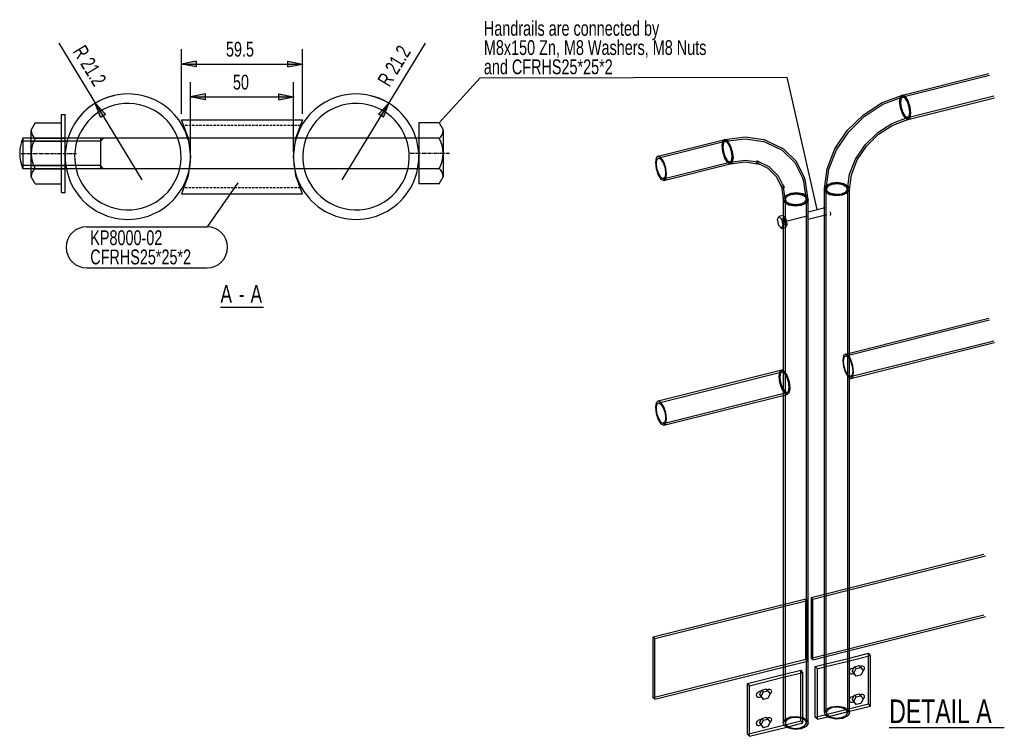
# Model space of a CAD drawing. Header units: millimetres. Extents: x 94 to 696, y 225 to 533.
# Tile 2 of 2: x 364 to 696, y 251 to 493. Entities that reach past the tile are written whole.
import ezdxf

# ---------------------------------------------------------------- set-up
doc = ezdxf.new("R2010")
doc.units = ezdxf.units.MM
for name, pattern in [('CENTER', [2, 1.25, -0.25, 0.25, -0.25]), ('HIDDEN', [0.375, 0.25, -0.125]), ('HIDDEN2', [1.190625, 0.79375, -0.396875])]:
    doc.linetypes.add(name, pattern=pattern)
for name, color, linetype in [('Bolt', 1, 'Continuous'), ('Center line', 6, 'CENTER'), ('Dimension', 1, 'Continuous'), ('Hidden line', 4, 'HIDDEN'), ('Object', 7, 'Continuous'), ('OtherObjectType', 1, 'Continuous'), ('Part', 2, 'Continuous'), ('PartMark', 1, 'Continuous'), ('Text', 3, 'Continuous')]:
    doc.layers.add(name, color=color, linetype=linetype)
doc.styles.add('ARIAL_NARROW', font='ARIALN.TTF')

# ---------------------------------------------------------------- blocks, each defined once
blk = doc.blocks.new('*A11')
at = {"layer": 'Bolt', "linetype": 'Continuous'}
for p, q in [((-7099.38, 146.48), (-7100.81, 146.12)), ((-7098.48, 145.51), (-7099.38, 146.48)), ((-7090.88, 147.7), (-7085.15, 149.13)), ((-7090.88, 145.23), (-7084.63, 146.8)), ((-7085.5, 149.19), (-7085.44, 149.55)), ((-7085.48, 149.05), (-7085.5, 149.19)), ((-7083.5, 147.71), (-7083.41, 146.95)), ((-7083.41, 146.95), (-7083.5, 146.39)), ((-7101.26, 145.07), (-7100.81, 146.12)), ((-7100.81, 143.04), (-7101.26, 145.07)), ((-7100.81, 146.12), (-7099.9, 145.15)), ((-7098.48, 145.51), (-7099.9, 145.15)), ((-7099.9, 145.15), (-7099.45, 143.12)), ((-7099.45, 143.12), (-7099.9, 142.07)), ((-7098.02, 143.48), (-7099.45, 143.12)), ((-7098.02, 143.48), (-7098.48, 145.51)), ((-7098.48, 142.43), (-7098.02, 143.48)), ((-7099.9, 142.07), (-7100.81, 143.04)), ((-7099.9, 142.07), (-7098.48, 142.43))]:
    blk.add_line(p, q, dxfattribs=at)
blk = doc.blocks.new('*A12')
at = {"layer": 'Bolt'}
blk.add_hatch(color=256, dxfattribs=at).paths.add_polyline_path([(-7098.56, 144.49), (-7098.54, 144.45), (-7098.54, 144.4), (-7098.53, 144.35), (-7098.52, 144.3), (-7098.51, 144.26), (-7098.51, 144.21), (-7098.5, 144.16), (-7098.5, 144.12), (-7098.5, 144.07), (-7098.49, 144.03), (-7098.49, 143.99), (-7098.49, 143.95), (-7098.49, 143.91), (-7098.5, 143.87), (-7098.5, 143.83), (-7098.51, 143.79), (-7098.51, 143.76), (-7098.52, 143.73), (-7098.53, 143.7), (-7098.53, 143.67), (-7098.54, 143.64), (-7098.55, 143.61), (-7098.57, 143.59), (-7098.58, 143.57), (-7098.59, 143.55), (-7098.6, 143.53), (-7098.62, 143.52), (-7098.63, 143.51), (-7098.65, 143.5), (-7098.67, 143.49), (-7098.68, 143.48), (-7098.7, 143.48), (-7098.72, 143.48), (-7098.74, 143.48), (-7098.76, 143.48), (-7098.78, 143.49), (-7098.8, 143.5), (-7098.82, 143.51), (-7098.84, 143.52), (-7098.86, 143.54), (-7098.88, 143.55), (-7098.9, 143.57), (-7098.93, 143.6), (-7098.95, 143.62), (-7098.97, 143.65), (-7098.99, 143.67), (-7099.01, 143.7), (-7099.03, 143.73), (-7099.05, 143.77), (-7099.07, 143.8), (-7099.09, 143.84), (-7099.11, 143.88), (-7099.13, 143.92), (-7099.15, 143.96), (-7099.17, 144), (-7099.18, 144.04), (-7099.2, 144.08), (-7099.22, 144.13), (-7099.23, 144.17), (-7099.25, 144.22), (-7099.26, 144.27), (-7099.28, 144.31), (-7099.29, 144.36), (-7099.3, 144.41), (-7099.31, 144.46), (-7099.32, 144.51), (-7099.33, 144.55), (-7099.34, 144.6), (-7099.34, 144.65), (-7099.35, 144.69), (-7099.35, 144.74), (-7099.36, 144.79), (-7099.36, 144.83), (-7099.36, 144.87), (-7099.36, 144.92), (-7099.36, 144.96), (-7099.36, 145), (-7099.36, 145.04), (-7099.35, 145.07), (-7099.35, 145.11), (-7099.34, 145.14), (-7099.34, 145.18), (-7099.33, 145.21), (-7099.32, 145.24), (-7099.31, 145.27), (-7099.3, 145.29), (-7099.29, 145.31), (-7099.28, 145.34), (-7099.26, 145.35), (-7099.25, 145.37), (-7099.24, 145.39), (-7099.22, 145.4), (-7099.2, 145.41), (-7099.19, 145.42), (-7099.17, 145.42), (-7099.15, 145.43), (-7099.13, 145.43), (-7099.11, 145.42), (-7099.1, 145.42), (-7099.08, 145.42), (-7099.05, 145.41), (-7099.03, 145.4), (-7099.01, 145.38), (-7098.99, 145.37), (-7098.97, 145.35), (-7098.95, 145.33), (-7098.93, 145.31), (-7098.91, 145.29), (-7098.89, 145.26), (-7098.87, 145.23), (-7098.84, 145.2), (-7098.82, 145.17), (-7098.8, 145.14), (-7098.78, 145.1), (-7098.76, 145.07), (-7098.74, 145.03), (-7098.72, 144.99), (-7098.71, 144.95), (-7098.69, 144.91), (-7098.67, 144.86), (-7098.65, 144.82), (-7098.64, 144.78), (-7098.62, 144.73), (-7098.61, 144.68), (-7098.59, 144.64), (-7098.58, 144.59), (-7098.57, 144.54)], flags=17)
at = {"layer": 'Bolt', "linetype": 'Continuous'}
blk.add_line((-7098.93, 144.45), (-7091.29, 146.36), dxfattribs=at)
blk = doc.blocks.new('*A13')
at = {"layer": 'Part', "color": 2, "linetype": 'Continuous'}
for p, q in [((-7076.98, 20.56), (-7031.51, 31.94)), ((-7076.98, 19.87), (-7030.99, 31.38)), ((-7085.44, 18.45), (-7076.98, 20.56)), ((-7089.87, 17.34), (-7085.44, 18.45)), ((-7089.35, 16.78), (-7089.87, 17.34)), ((-7089.87, 17.34), (-7089.87, -3.18)), ((-7089.35, 16.78), (-7085.44, 17.76)), ((-7089.35, -3.74), (-7089.35, 16.78)), ((-7085.44, 17.76), (-7076.98, 19.87)), ((-7089.87, -3.18), (-7031.51, 11.42)), ((-7076.98, -0.65), (-7030.99, 10.86)), ((-7089.87, -3.18), (-7089.35, -3.74)), ((-7089.35, -3.74), (-7085.44, -2.76)), ((-7085.44, -2.76), (-7076.98, -0.65))]:
    blk.add_line(p, q, dxfattribs=at)
blk = doc.blocks.new('*A14')
at = {"layer": 'Part', "color": 2, "linetype": 'Continuous'}
for p, q in [((-7078.18, 98.97), (-7029.67, 111.11)), ((-7076.98, 99.93), (-7029.81, 111.73)), ((-7076.61, 91.96), (-7028.11, 104.1)), ((-7076.47, 91.34), (-7027.97, 103.47)), ((-7078.31, 99.6), (-7076.98, 99.93)), ((-7078.99, 99), (-7079.24, 97.45)), ((-7079.24, 97.45), (-7078.99, 95.37)), ((-7078.31, 99.6), (-7078.99, 99)), ((-7078.96, 97.15), (-7078.75, 98.46)), ((-7078.75, 95.39), (-7078.96, 97.15)), ((-7078.75, 98.46), (-7078.18, 98.97)), ((-7077.39, 99.09), (-7078.31, 99.6)), ((-7078.18, 98.97), (-7077.39, 98.55)), ((-7077.39, 99.09), (-7076.98, 98.44)), ((-7077.39, 98.55), (-7076.98, 97.89)), ((-7076.98, 98.44), (-7076.47, 97.62)), ((-7076.98, 97.89), (-7076.61, 97.29)), ((-7076.61, 97.29), (-7076.04, 95.55)), ((-7075.8, 95.56), (-7076.47, 97.62)), ((-7078.99, 95.37), (-7078.31, 93.32)), ((-7078.18, 93.64), (-7078.75, 95.39)), ((-7078.31, 93.32), (-7077.39, 91.84)), ((-7077.39, 92.39), (-7078.18, 93.64)), ((-7076.04, 95.55), (-7075.83, 93.79)), ((-7075.83, 93.79), (-7076.04, 92.47)), ((-7075.55, 93.49), (-7075.8, 95.56)), ((-7075.8, 91.94), (-7075.55, 93.49)), ((-7077.39, 92.39), (-7076.98, 92.17)), ((-7077.39, 91.84), (-7076.98, 91.62)), ((-7076.98, 92.17), (-7076.61, 91.96)), ((-7076.98, 91.62), (-7076.47, 91.34)), ((-7076.04, 92.47), (-7076.61, 91.96)), ((-7076.47, 91.34), (-7075.8, 91.94))]:
    blk.add_line(p, q, dxfattribs=at)
blk = doc.blocks.new('*A15')
at = {"layer": 'Part', "color": 2, "linetype": 'Continuous'}
for p, q in [((-7065.9, 184.58), (-7059.08, 187.14)), ((-7065.63, 184.01), (-7058.94, 186.52)), ((-7060, 184.99), (-7059.75, 186.54)), ((-7059.75, 186.54), (-7059.08, 187.14)), ((-7058.94, 186.52), (-7059.51, 186.01)), ((-7059.08, 187.14), (-7058.15, 186.64)), ((-7058.15, 186.09), (-7058.94, 186.52)), ((-7058.15, 186.64), (-7057.23, 185.16)), ((-7072.26, 180.49), (-7065.9, 184.58)), ((-7071.79, 180.04), (-7065.63, 184.01)), ((-7059.75, 182.91), (-7060, 184.99)), ((-7059.51, 186.01), (-7059.72, 184.69)), ((-7059.72, 184.69), (-7059.51, 182.93)), ((-7057.37, 184.84), (-7058.15, 186.09)), ((-7056.8, 183.09), (-7057.37, 184.84)), ((-7057.23, 185.16), (-7056.56, 183.11)), ((-7056.59, 181.33), (-7056.8, 183.09)), ((-7056.56, 183.11), (-7056.31, 181.03)), ((-7077.72, 175.15), (-7072.26, 180.49)), ((-7077.23, 174.75), (-7071.87, 179.99)), ((-7071.87, 179.99), (-7071.79, 180.04)), ((-7059.08, 180.86), (-7059.75, 182.91)), ((-7059.51, 182.93), (-7058.94, 181.19)), ((-7058.15, 179.39), (-7059.08, 180.86)), ((-7058.94, 181.19), (-7058.15, 179.93)), ((-7058.15, 179.93), (-7057.37, 179.5)), ((-7057.37, 179.5), (-7056.8, 180.02)), ((-7056.8, 180.02), (-7056.59, 181.33)), ((-7056.31, 181.03), (-7056.56, 179.48)), ((-7067.36, 174.49), (-7062.61, 177.54)), ((-7067.11, 173.9), (-7062.35, 176.96)), ((-7062.61, 177.54), (-7057.37, 179.5)), ((-7062.35, 176.96), (-7057.23, 178.88)), ((-7057.23, 178.88), (-7058.15, 179.39)), ((-7056.56, 179.48), (-7057.23, 178.88)), ((-7081.91, 168.92), (-7077.72, 175.15)), ((-7081.34, 168.64), (-7077.23, 174.75)), ((-7071.69, 170.29), (-7067.5, 174.4)), ((-7071.2, 169.9), (-7067.11, 173.9)), ((-7067.5, 174.4), (-7067.36, 174.49)), ((-7074.91, 165.51), (-7071.69, 170.29)), ((-7074.34, 165.23), (-7071.2, 169.9)), ((-7084.54, 162.22), (-7081.91, 168.92)), ((-7083.92, 162.07), (-7081.34, 168.64)), ((-7076.93, 160.36), (-7074.91, 165.51)), ((-7076.31, 160.21), (-7074.34, 165.23)), ((-7085.44, 155.52), (-7084.54, 162.22)), ((-7084.8, 155.49), (-7083.92, 162.07)), ((-7077.62, 155.22), (-7076.93, 160.36)), ((-7076.98, 155.19), (-7076.31, 160.21)), ((-7085.44, 155.52), (-7084.72, 156.59)), ((-7084.72, 156.59), (-7083.05, 157.34)), ((-7082.78, 157.04), (-7084.19, 156.41)), ((-7083.05, 157.34), (-7080.9, 157.55)), ((-7080.95, 157.22), (-7082.78, 157.04)), ((-7079.19, 156.9), (-7080.95, 157.22)), ((-7080.9, 157.55), (-7078.83, 157.17)), ((-7077.97, 156.17), (-7079.19, 156.9)), ((-7078.83, 157.17), (-7077.39, 156.31)), ((-7085.03, 154.4), (-7085.44, 155.52)), ((-7083.6, 153.54), (-7085.03, 154.4)), ((-7084.19, 156.41), (-7084.8, 155.49)), ((-7084.8, 155.49), (-7084.46, 154.54)), ((-7084.46, 154.54), (-7083.24, 153.81)), ((-7081.53, 153.16), (-7083.6, 153.54)), ((-7083.24, 153.81), (-7081.48, 153.49)), ((-7079.37, 153.37), (-7081.53, 153.16)), ((-7081.48, 153.49), (-7079.65, 153.67)), ((-7079.65, 153.67), (-7078.24, 154.31)), ((-7077.71, 154.12), (-7079.37, 153.37)), ((-7078.24, 154.31), (-7077.62, 155.22)), ((-7077.62, 155.22), (-7077.97, 156.17)), ((-7076.98, 155.19), (-7077.71, 154.12)), ((-7077.39, 156.31), (-7076.98, 155.19))]:
    blk.add_line(p, q, dxfattribs=at)
blk = doc.blocks.new('*A16')
at = {"layer": 'Part', "color": 2, "linetype": 'Continuous'}
for p, q in [((-7099.34, 14.97), (-7091.69, 16.88)), ((-7091.69, -3.64), (-7091.69, 16.88)), ((-7091.69, 16.88), (-7091.17, 16.32)), ((-7143.29, 3.97), (-7099.34, 14.97)), ((-7142.77, 3.41), (-7099.34, 14.28)), ((-7099.34, 14.28), (-7091.17, 16.32)), ((-7091.17, 16.32), (-7091.17, -4.2)), ((-7142.77, 3.41), (-7143.29, 3.97)), ((-7143.29, -16.55), (-7143.29, 3.97)), ((-7142.77, -17.11), (-7142.77, 3.41)), ((-7091.69, -3.64), (-7143.29, -16.55)), ((-7142.77, -17.11), (-7099.34, -6.24)), ((-7099.34, -6.24), (-7091.17, -4.2)), ((-7091.17, -4.2), (-7091.69, -3.64)), ((-7142.77, -17.11), (-7143.29, -16.55))]:
    blk.add_line(p, q, dxfattribs=at)
blk = doc.blocks.new('*A17')
at = {"layer": 'Part', "color": 2, "linetype": 'Continuous'}
for p, q in [((-7098.61, 153.12), (-7099.34, 152.04)), ((-7096.95, 153.86), (-7098.61, 153.12)), ((-7098.08, 152.93), (-7096.67, 153.56)), ((-7094.79, 154.07), (-7096.95, 153.86)), ((-7096.67, 153.56), (-7094.84, 153.74)), ((-7094.84, 153.74), (-7093.08, 153.42)), ((-7092.72, 153.7), (-7094.79, 154.07)), ((-7093.08, 153.42), (-7091.87, 152.69)), ((-7091.29, 152.83), (-7092.72, 153.7)), ((-7099.34, 152.04), (-7099.34, 93.93)), ((-7099.34, 152.04), (-7098.93, 150.92)), ((-7098.93, 150.92), (-7097.49, 150.06)), ((-7098.7, 152.02), (-7098.08, 152.93)), ((-7098.7, 152.02), (-7098.7, -24.92)), ((-7098.35, 151.07), (-7098.7, 152.02)), ((-7097.13, 150.34), (-7098.35, 151.07)), ((-7097.49, 150.06), (-7095.42, 149.69)), ((-7095.38, 150.02), (-7097.13, 150.34)), ((-7095.42, 149.69), (-7093.27, 149.9)), ((-7093.54, 150.2), (-7095.38, 150.02)), ((-7092.13, 150.83), (-7093.54, 150.2)), ((-7093.27, 149.9), (-7091.6, 150.64)), ((-7091.52, 151.74), (-7092.13, 150.83)), ((-7091.87, 152.69), (-7091.52, 151.74)), ((-7091.6, 150.64), (-7090.88, 151.72)), ((-7091.52, -25.2), (-7091.52, 151.74)), ((-7090.88, 151.72), (-7091.29, 152.83)), ((-7090.88, -25.22), (-7090.88, 151.72)), ((-7099.34, 93.93), (-7099.34, 85.62)), ((-7099.34, 85.62), (-7099.34, -24.9)), ((-7098.61, -23.82), (-7096.95, -23.08)), ((-7096.95, -23.08), (-7094.79, -22.87)), ((-7094.84, -23.2), (-7096.67, -23.38)), ((-7093.08, -23.52), (-7094.84, -23.2)), ((-7094.79, -22.87), (-7092.72, -23.24)), ((-7092.72, -23.24), (-7091.29, -24.11)), ((-7099.34, -24.9), (-7098.61, -23.82)), ((-7098.93, -26.02), (-7099.34, -24.9)), ((-7097.49, -26.88), (-7098.93, -26.02)), ((-7098.08, -24.01), (-7098.7, -24.92)), ((-7098.7, -24.92), (-7098.35, -25.87)), ((-7098.35, -25.87), (-7097.13, -26.61)), ((-7096.67, -23.38), (-7098.08, -24.01)), ((-7097.13, -26.61), (-7095.38, -26.92)), ((-7093.54, -26.74), (-7092.13, -26.11)), ((-7091.6, -26.3), (-7093.27, -27.04)), ((-7091.87, -24.25), (-7093.08, -23.52)), ((-7092.13, -26.11), (-7091.52, -25.2)), ((-7091.52, -25.2), (-7091.87, -24.25)), ((-7090.88, -25.22), (-7091.6, -26.3)), ((-7091.29, -24.11), (-7090.88, -25.22)), ((-7095.42, -27.26), (-7097.49, -26.88)), ((-7093.27, -27.04), (-7095.42, -27.26)), ((-7095.38, -26.92), (-7093.54, -26.74))]:
    blk.add_line(p, q, dxfattribs=at)
blk = doc.blocks.new('*A18')
at = {"layer": 'Part', "color": 2, "linetype": 'Continuous'}
for p, q in [((-7119.76, 171.52), (-7120.01, 169.98)), ((-7120.01, 169.98), (-7119.76, 167.9)), ((-7119.09, 172.13), (-7119.76, 171.52)), ((-7119.73, 169.68), (-7119.52, 170.99)), ((-7119.52, 170.99), (-7118.95, 171.5)), ((-7119.09, 172.13), (-7112.26, 172.98)), ((-7118.17, 171.62), (-7119.09, 172.13)), ((-7118.95, 171.5), (-7112.25, 172.34)), ((-7118.95, 171.5), (-7118.17, 171.07)), ((-7117.25, 170.14), (-7118.17, 171.62)), ((-7118.17, 171.07), (-7117.38, 169.82)), ((-7117.38, 169.82), (-7116.81, 168.08)), ((-7116.57, 168.09), (-7117.25, 170.14)), ((-7112.26, 172.98), (-7105.9, 172.07)), ((-7112.25, 172.34), (-7106.02, 171.45)), ((-7105.02, 171.02), (-7106.02, 171.45)), ((-7104.73, 171.57), (-7105.9, 172.07)), ((-7099.57, 168.42), (-7105.02, 171.02)), ((-7099.16, 168.9), (-7104.73, 171.57)), ((-7119.76, 167.9), (-7119.09, 165.85)), ((-7119.52, 167.91), (-7119.73, 169.68)), ((-7118.95, 166.17), (-7119.52, 167.91)), ((-7116.81, 168.08), (-7116.6, 166.31)), ((-7116.32, 166.01), (-7116.57, 168.09)), ((-7099.57, 168.42), (-7095.39, 164.29)), ((-7099.16, 168.9), (-7094.89, 164.69)), ((-7119.09, 165.85), (-7118.17, 164.37)), ((-7118.17, 164.92), (-7118.95, 166.17)), ((-7117.38, 164.49), (-7118.17, 164.92)), ((-7118.17, 164.37), (-7117.25, 163.87)), ((-7117.38, 164.49), (-7112.14, 165.15)), ((-7116.81, 165), (-7117.38, 164.49)), ((-7117.25, 163.87), (-7112.13, 164.51)), ((-7117.25, 163.87), (-7116.57, 164.47)), ((-7116.6, 166.31), (-7116.81, 165)), ((-7116.57, 164.47), (-7116.32, 166.01)), ((-7112.14, 165.15), (-7107.26, 164.45)), ((-7112.13, 164.51), (-7107.37, 163.83)), ((-7108.55, 164.33), (-7107.54, 163.85)), ((-7108.55, 164.33), (-7107.37, 163.83)), ((-7104.15, 162.92), (-7108.26, 164.88)), ((-7108.26, 164.88), (-7107.26, 164.45)), ((-7107.54, 163.85), (-7104.56, 162.43)), ((-7095.39, 164.29), (-7092.76, 158.93)), ((-7092.21, 159.21), (-7094.89, 164.69)), ((-7104.56, 162.43), (-7101.5, 159.41)), ((-7104.15, 162.92), (-7101.01, 159.81)), ((-7101.01, 159.81), (-7099.03, 155.77)), ((-7099.58, 155.49), (-7101.5, 159.41)), ((-7100.01, 156.73), (-7099.93, 156.2)), ((-7099.58, 155.49), (-7100.01, 156.73)), ((-7098.7, 152.02), (-7099.39, 156.82)), ((-7099.39, 156.82), (-7099.03, 155.77)), ((-7092.4, 157.87), (-7092.76, 158.93)), ((-7091.52, 151.74), (-7092.4, 157.87)), ((-7091.78, 157.97), (-7092.21, 159.21)), ((-7090.88, 151.72), (-7091.78, 157.97)), ((-7099.93, 156.2), (-7099.34, 152.04)), ((-7099.34, 152.04), (-7098.61, 153.12)), ((-7098.61, 153.12), (-7096.95, 153.86)), ((-7096.67, 153.56), (-7098.08, 152.93)), ((-7096.95, 153.86), (-7094.79, 154.07)), ((-7094.84, 153.74), (-7096.67, 153.56)), ((-7093.08, 153.42), (-7094.84, 153.74)), ((-7094.79, 154.07), (-7092.72, 153.7)), ((-7091.87, 152.69), (-7093.08, 153.42)), ((-7092.72, 153.7), (-7091.29, 152.83)), ((-7098.93, 150.92), (-7099.34, 152.04)), ((-7097.49, 150.06), (-7098.93, 150.92)), ((-7098.08, 152.93), (-7098.7, 152.02)), ((-7098.7, 152.02), (-7098.35, 151.07)), ((-7098.35, 151.07), (-7097.13, 150.34)), ((-7095.42, 149.69), (-7097.49, 150.06)), ((-7097.13, 150.34), (-7095.38, 150.02)), ((-7093.27, 149.9), (-7095.42, 149.69)), ((-7095.38, 150.02), (-7093.54, 150.2)), ((-7093.54, 150.2), (-7092.13, 150.83)), ((-7091.6, 150.64), (-7093.27, 149.9)), ((-7092.13, 150.83), (-7091.52, 151.74)), ((-7091.52, 151.74), (-7091.87, 152.69)), ((-7090.88, 151.72), (-7091.6, 150.64)), ((-7091.29, 152.83), (-7090.88, 151.72))]:
    blk.add_line(p, q, dxfattribs=at)
blk = doc.blocks.new('*A19')
at = {"layer": 'Part', "color": 2, "linetype": 'Continuous'}
for p, q in [((-7141.59, 83.77), (-7099.85, 94.21)), ((-7141.45, 83.14), (-7099.71, 93.59)), ((-7100.77, 92.06), (-7100.52, 93.61)), ((-7100.52, 93.61), (-7099.85, 94.21)), ((-7099.71, 93.59), (-7100.28, 93.08)), ((-7099.85, 94.21), (-7098.93, 93.7)), ((-7098.93, 93.16), (-7099.71, 93.59)), ((-7098.93, 93.7), (-7098.01, 92.23)), ((-7100.52, 89.98), (-7100.77, 92.06)), ((-7099.85, 87.93), (-7100.52, 89.98)), ((-7100.28, 93.08), (-7100.49, 91.76)), ((-7100.49, 91.76), (-7100.28, 90)), ((-7100.28, 90), (-7099.71, 88.26)), ((-7098.15, 91.9), (-7098.93, 93.16)), ((-7097.57, 90.16), (-7098.15, 91.9)), ((-7098.01, 92.23), (-7097.33, 90.18)), ((-7097.36, 88.4), (-7097.57, 90.16)), ((-7097.33, 90.18), (-7097.09, 88.1)), ((-7139.89, 76.13), (-7098.15, 86.57)), ((-7098.93, 86.45), (-7099.85, 87.93)), ((-7099.71, 88.26), (-7098.93, 87)), ((-7098.93, 87), (-7098.15, 86.57)), ((-7098.15, 86.57), (-7097.57, 87.08)), ((-7097.33, 86.55), (-7098.01, 85.95)), ((-7097.57, 87.08), (-7097.36, 88.4)), ((-7097.09, 88.1), (-7097.33, 86.55)), ((-7141.59, 83.77), (-7142.26, 83.16)), ((-7140.67, 83.26), (-7141.59, 83.77)), ((-7139.75, 81.78), (-7140.67, 83.26)), ((-7139.75, 75.51), (-7098.01, 85.95)), ((-7098.01, 85.95), (-7098.93, 86.45)), ((-7142.26, 83.16), (-7142.51, 81.62)), ((-7142.51, 81.62), (-7142.26, 79.54)), ((-7142.23, 81.32), (-7142.02, 82.63)), ((-7142.02, 79.55), (-7142.23, 81.32)), ((-7142.02, 82.63), (-7141.45, 83.14)), ((-7141.45, 83.14), (-7140.67, 82.71)), ((-7140.67, 82.71), (-7139.89, 81.46)), ((-7139.89, 81.46), (-7139.31, 79.72)), ((-7139.07, 79.73), (-7139.75, 81.78)), ((-7142.26, 79.54), (-7141.59, 77.49)), ((-7141.45, 77.81), (-7142.02, 79.55)), ((-7141.59, 77.49), (-7140.67, 76.01)), ((-7140.67, 76.56), (-7141.45, 77.81)), ((-7139.89, 76.13), (-7140.67, 76.56)), ((-7139.31, 76.64), (-7139.89, 76.13)), ((-7139.31, 79.72), (-7139.1, 77.95)), ((-7139.1, 77.95), (-7139.31, 76.64)), ((-7138.83, 77.65), (-7139.07, 79.73)), ((-7139.07, 76.11), (-7138.83, 77.65)), ((-7140.67, 76.01), (-7139.75, 75.51)), ((-7139.75, 75.51), (-7139.07, 76.11))]:
    blk.add_line(p, q, dxfattribs=at)
blk = doc.blocks.new('*A20')
at = {"layer": 'Part', "color": 2, "linetype": 'Continuous'}
for p, q in [((-7084.72, 156.59), (-7085.44, 155.52)), ((-7083.05, 157.34), (-7084.72, 156.59)), ((-7084.19, 156.41), (-7082.78, 157.04)), ((-7080.9, 157.55), (-7083.05, 157.34)), ((-7082.78, 157.04), (-7080.95, 157.22)), ((-7080.95, 157.22), (-7079.19, 156.9)), ((-7078.83, 157.17), (-7080.9, 157.55)), ((-7079.19, 156.9), (-7077.97, 156.17)), ((-7077.39, 156.31), (-7078.83, 157.17)), ((-7085.44, -21.42), (-7085.44, 155.52)), ((-7085.44, 155.52), (-7085.03, 154.4)), ((-7085.03, 154.4), (-7083.6, 153.54)), ((-7084.8, 155.49), (-7084.19, 156.41)), ((-7084.8, -21.45), (-7084.8, 155.49)), ((-7084.46, 154.54), (-7084.8, 155.49)), ((-7083.24, 153.81), (-7084.46, 154.54)), ((-7083.6, 153.54), (-7081.53, 153.16)), ((-7081.48, 153.49), (-7083.24, 153.81)), ((-7081.53, 153.16), (-7079.37, 153.37)), ((-7079.65, 153.67), (-7081.48, 153.49)), ((-7078.24, 154.31), (-7079.65, 153.67)), ((-7079.37, 153.37), (-7077.71, 154.12)), ((-7077.62, 155.22), (-7078.24, 154.31)), ((-7077.97, 156.17), (-7077.62, 155.22)), ((-7077.71, 154.12), (-7076.98, 155.19)), ((-7077.62, 155.22), (-7077.62, -21.72)), ((-7076.98, 155.19), (-7077.39, 156.31)), ((-7076.98, -21.75), (-7076.98, 155.19)), ((-7084.72, -20.35), (-7083.05, -19.6)), ((-7082.78, -19.9), (-7084.19, -20.53)), ((-7083.05, -19.6), (-7080.9, -19.39)), ((-7080.95, -19.72), (-7082.78, -19.9)), ((-7079.19, -20.04), (-7080.95, -19.72)), ((-7080.9, -19.39), (-7078.83, -19.77)), ((-7078.83, -19.77), (-7077.39, -20.63)), ((-7085.44, -21.42), (-7084.72, -20.35)), ((-7085.03, -22.54), (-7085.44, -21.42)), ((-7083.6, -23.4), (-7085.03, -22.54)), ((-7084.19, -20.53), (-7084.8, -21.45)), ((-7084.8, -21.45), (-7084.46, -22.4)), ((-7084.46, -22.4), (-7083.24, -23.13)), ((-7083.24, -23.13), (-7081.48, -23.45)), ((-7081.48, -23.45), (-7079.65, -23.27)), ((-7079.65, -23.27), (-7078.24, -22.64)), ((-7077.71, -22.82), (-7079.37, -23.57)), ((-7077.97, -20.77), (-7079.19, -20.04)), ((-7078.24, -22.64), (-7077.62, -21.72)), ((-7077.62, -21.72), (-7077.97, -20.77)), ((-7076.98, -21.75), (-7077.71, -22.82)), ((-7077.39, -20.63), (-7076.98, -21.75)), ((-7081.53, -23.78), (-7083.6, -23.4)), ((-7079.37, -23.57), (-7081.53, -23.78))]:
    blk.add_line(p, q, dxfattribs=at)
blk = doc.blocks.new('*A21')
at = {"layer": 'Part', "color": 2, "linetype": 'Continuous'}
for p, q in [((-7141.59, 166.5), (-7119.09, 172.13)), ((-7141.45, 165.87), (-7118.95, 171.5)), ((-7120.01, 169.98), (-7119.76, 171.52)), ((-7119.76, 167.9), (-7120.01, 169.98)), ((-7119.76, 171.52), (-7119.09, 172.13)), ((-7119.52, 170.99), (-7119.73, 169.68)), ((-7118.95, 171.5), (-7119.52, 170.99)), ((-7119.09, 172.13), (-7118.17, 171.62)), ((-7118.17, 171.07), (-7118.95, 171.5)), ((-7118.17, 171.62), (-7117.25, 170.14)), ((-7117.38, 169.82), (-7118.17, 171.07)), ((-7116.81, 168.08), (-7117.38, 169.82)), ((-7117.25, 170.14), (-7116.57, 168.09)), ((-7141.59, 166.5), (-7142.26, 165.89)), ((-7140.67, 165.99), (-7141.59, 166.5)), ((-7119.09, 165.85), (-7119.76, 167.9)), ((-7119.73, 169.68), (-7119.52, 167.91)), ((-7119.52, 167.91), (-7118.95, 166.17)), ((-7116.6, 166.31), (-7116.81, 168.08)), ((-7116.57, 168.09), (-7116.32, 166.01)), ((-7142.26, 165.89), (-7142.51, 164.35)), ((-7142.51, 164.35), (-7142.26, 162.27)), ((-7142.23, 164.05), (-7142.02, 165.36)), ((-7142.02, 162.28), (-7142.23, 164.05)), ((-7142.02, 165.36), (-7141.45, 165.87)), ((-7141.45, 165.87), (-7140.67, 165.44)), ((-7139.75, 164.51), (-7140.67, 165.99)), ((-7140.67, 165.44), (-7139.89, 164.19)), ((-7139.89, 158.86), (-7117.38, 164.49)), ((-7139.89, 164.19), (-7139.31, 162.45)), ((-7139.07, 162.46), (-7139.75, 164.51)), ((-7139.75, 158.24), (-7117.25, 163.87)), ((-7118.17, 164.37), (-7119.09, 165.85)), ((-7118.95, 166.17), (-7118.17, 164.92)), ((-7118.17, 164.92), (-7117.38, 164.49)), ((-7117.25, 163.87), (-7118.17, 164.37)), ((-7117.38, 164.49), (-7116.81, 165)), ((-7116.57, 164.47), (-7117.25, 163.87)), ((-7116.81, 165), (-7116.6, 166.31)), ((-7116.32, 166.01), (-7116.57, 164.47)), ((-7142.26, 162.27), (-7141.59, 160.22)), ((-7141.45, 160.54), (-7142.02, 162.28)), ((-7141.59, 160.22), (-7140.67, 158.74)), ((-7140.67, 159.29), (-7141.45, 160.54)), ((-7139.31, 162.45), (-7139.1, 160.68)), ((-7139.1, 160.68), (-7139.31, 159.37)), ((-7138.83, 160.38), (-7139.07, 162.46)), ((-7139.07, 158.84), (-7138.83, 160.38)), ((-7139.89, 158.86), (-7140.67, 159.29)), ((-7140.67, 158.74), (-7139.75, 158.24)), ((-7139.31, 159.37), (-7139.89, 158.86)), ((-7139.75, 158.24), (-7139.07, 158.84))]:
    blk.add_line(p, q, dxfattribs=at)
blk = doc.blocks.new('*A22')
at = {"layer": 'Part', "color": 2, "linetype": 'Continuous'}
for p, q in [((-7059.08, 187.14), (-7029.81, 194.46)), ((-7058.94, 186.52), (-7029.67, 193.84)), ((-7059.75, 186.54), (-7060, 184.99)), ((-7059.08, 187.14), (-7059.75, 186.54)), ((-7059.51, 186.01), (-7058.94, 186.52)), ((-7058.15, 186.64), (-7059.08, 187.14)), ((-7058.94, 186.52), (-7058.15, 186.09)), ((-7057.23, 185.16), (-7058.15, 186.64)), ((-7057.37, 179.5), (-7028.11, 186.83)), ((-7060, 184.99), (-7059.75, 182.91)), ((-7059.72, 184.69), (-7059.51, 186.01)), ((-7059.51, 182.93), (-7059.72, 184.69)), ((-7058.15, 186.09), (-7057.37, 184.84)), ((-7057.37, 184.84), (-7056.8, 183.09)), ((-7057.23, 178.88), (-7027.97, 186.2)), ((-7056.56, 183.11), (-7057.23, 185.16)), ((-7056.8, 183.09), (-7056.59, 181.33)), ((-7056.31, 181.03), (-7056.56, 183.11)), ((-7059.75, 182.91), (-7059.08, 180.86)), ((-7058.94, 181.19), (-7059.51, 182.93)), ((-7059.08, 180.86), (-7058.15, 179.39)), ((-7058.15, 179.93), (-7058.94, 181.19)), ((-7057.37, 179.5), (-7058.15, 179.93)), ((-7056.8, 180.02), (-7057.37, 179.5)), ((-7056.59, 181.33), (-7056.8, 180.02)), ((-7056.56, 179.48), (-7056.31, 181.03)), ((-7058.15, 179.39), (-7057.23, 178.88)), ((-7057.23, 178.88), (-7056.56, 179.48))]:
    blk.add_line(p, q, dxfattribs=at)
blk = doc.blocks.new('*A23')
at = {"layer": 'Part', "color": 2, "linetype": 'Continuous'}
for p, q in [((-7111.41, -11.76), (-7099.34, -8.74)), ((-7110.72, -12.51), (-7099.34, -9.66)), ((-7099.34, -8.74), (-7093.4, -7.25)), ((-7099.34, -9.66), (-7092.7, -8)), ((-7093.4, -24.35), (-7093.4, -7.25)), ((-7092.7, -8), (-7093.4, -7.25)), ((-7092.7, -25.1), (-7092.7, -8)), ((-7111.41, -28.86), (-7111.41, -11.76)), ((-7111.41, -11.76), (-7110.72, -12.51)), ((-7110.72, -29.61), (-7110.72, -12.51)), ((-7111.41, -28.86), (-7093.4, -24.35)), ((-7110.72, -29.61), (-7098.18, -26.47)), ((-7098.18, -26.47), (-7092.7, -25.1)), ((-7093.4, -24.35), (-7092.7, -25.1)), ((-7110.72, -29.61), (-7111.41, -28.86))]:
    blk.add_line(p, q, dxfattribs=at)
blk = doc.blocks.new('*A24')
at = {"layer": 'Bolt', "linetype": 'Continuous'}
for p, q in [((-7108.38, -15.68), (-7108.29, -15.27)), ((-7108.29, -16.05), (-7108.38, -15.68)), ((-7108.29, -15.27), (-7108.06, -14.88)), ((-7108.06, -16.33), (-7108.29, -16.05)), ((-7108.06, -14.88), (-7107.71, -14.57)), ((-7107.71, -16.46), (-7108.06, -16.33)), ((-7107.71, -14.57), (-7107.29, -14.39)), ((-7107.29, -16.44), (-7107.71, -16.46)), ((-7107.41, -15.44), (-7106.63, -13.96)), ((-7107.41, -15.44), (-7106.63, -16.53)), ((-7107.41, -15.44), (-7106.84, -16.06)), ((-7107.29, -14.39), (-7106.79, -14.26)), ((-7106.79, -16.31), (-7107.29, -16.44)), ((-7106.84, -16.06), (-7106.06, -14.58)), ((-7106.06, -17.15), (-7106.84, -16.06)), ((-7106.63, -13.96), (-7105.07, -13.57)), ((-7106.06, -14.58), (-7106.63, -13.96)), ((-7106.63, -16.53), (-7106.06, -17.15)), ((-7106.06, -14.58), (-7104.5, -14.19)), ((-7104.5, -14.19), (-7105.07, -13.57)), ((-7104.88, -13.78), (-7104.41, -13.66)), ((-7104.5, -14.19), (-7103.72, -15.28)), ((-7103.72, -15.28), (-7104.5, -16.76)), ((-7104.41, -13.66), (-7104, -13.64)), ((-7104, -13.64), (-7103.65, -13.77)), ((-7103.65, -15.23), (-7103.73, -15.3)), ((-7103.73, -15.3), (-7103.65, -15.23)), ((-7103.65, -13.77), (-7103.41, -14.05)), ((-7103.41, -14.83), (-7103.65, -15.23)), ((-7103.41, -14.05), (-7103.33, -14.42)), ((-7103.33, -14.42), (-7103.41, -14.83)), ((-7104.5, -16.76), (-7106.06, -17.15)), ((-7106.63, -23.54), (-7105.07, -23.15)), ((-7104.5, -23.77), (-7105.07, -23.15)), ((-7104.88, -23.36), (-7104.41, -23.24)), ((-7104.41, -23.24), (-7104, -23.21)), ((-7104, -23.21), (-7103.65, -23.35)), ((-7108.38, -25.26), (-7108.29, -24.84)), ((-7108.29, -25.63), (-7108.38, -25.26)), ((-7108.29, -24.84), (-7108.06, -24.45)), ((-7108.06, -25.9), (-7108.29, -25.63)), ((-7108.06, -24.45), (-7107.71, -24.14)), ((-7107.71, -26.04), (-7108.06, -25.9)), ((-7107.71, -24.14), (-7107.29, -23.96)), ((-7107.29, -26.01), (-7107.71, -26.04)), ((-7107.41, -25.02), (-7106.63, -23.54)), ((-7107.41, -25.02), (-7106.63, -26.1)), ((-7107.41, -25.02), (-7106.84, -25.63)), ((-7107.29, -23.96), (-7106.79, -23.83)), ((-7106.79, -25.89), (-7107.29, -26.01)), ((-7106.84, -25.63), (-7106.06, -24.16)), ((-7106.06, -26.72), (-7106.84, -25.63)), ((-7106.06, -24.16), (-7106.63, -23.54)), ((-7106.63, -26.1), (-7106.06, -26.72)), ((-7106.06, -24.16), (-7104.5, -23.77)), ((-7104.5, -26.33), (-7106.06, -26.72)), ((-7104.5, -23.77), (-7103.72, -24.85)), ((-7103.72, -24.85), (-7104.5, -26.33)), ((-7103.65, -24.8), (-7103.73, -24.87)), ((-7103.73, -24.87), (-7103.65, -24.8)), ((-7103.65, -23.35), (-7103.41, -23.62)), ((-7103.41, -24.41), (-7103.65, -24.8)), ((-7103.41, -23.62), (-7103.33, -24)), ((-7103.33, -24), (-7103.41, -24.41))]:
    blk.add_line(p, q, dxfattribs=at)
blk = doc.blocks.new('*A25')
at = {"layer": 'Part', "color": 2, "linetype": 'Continuous'}
for p, q in [((-7085.44, -5.26), (-7076.98, -3.14)), ((-7076.98, -3.14), (-7070.5, -1.52)), ((-7076.98, -4.07), (-7069.8, -2.27)), ((-7069.8, -2.27), (-7070.5, -1.52)), ((-7070.5, -18.62), (-7070.5, -1.52)), ((-7069.8, -19.37), (-7069.8, -2.27)), ((-7088.51, -6.03), (-7085.44, -5.26)), ((-7088.51, -23.13), (-7088.51, -6.03)), ((-7088.51, -6.03), (-7087.81, -6.78)), ((-7087.81, -6.78), (-7085.44, -6.18)), ((-7085.44, -6.18), (-7076.98, -4.07)), ((-7087.81, -23.87), (-7087.81, -6.78)), ((-7088.51, -23.13), (-7070.5, -18.62)), ((-7076.98, -21.16), (-7069.8, -19.37)), ((-7069.8, -19.37), (-7070.5, -18.62)), ((-7087.81, -23.87), (-7088.51, -23.13)), ((-7087.81, -23.87), (-7084.28, -22.99)), ((-7084.28, -22.99), (-7076.98, -21.16))]:
    blk.add_line(p, q, dxfattribs=at)
blk = doc.blocks.new('*A26')
at = {"layer": 'Bolt', "linetype": 'Continuous'}
for p, q in [((-7076.34, -6.72), (-7075.93, -6.54)), ((-7076.04, -7.59), (-7075.26, -6.12)), ((-7075.93, -6.54), (-7075.42, -6.41)), ((-7075.26, -6.12), (-7073.7, -5.72)), ((-7074.69, -6.73), (-7075.26, -6.12)), ((-7074.69, -6.73), (-7073.13, -6.34)), ((-7073.13, -6.34), (-7073.7, -5.72)), ((-7073.51, -5.93), (-7073.04, -5.82)), ((-7073.13, -6.34), (-7072.35, -7.43)), ((-7073.04, -5.82), (-7072.63, -5.79)), ((-7072.63, -5.79), (-7072.28, -5.93)), ((-7072.28, -5.93), (-7072.04, -6.2)), ((-7072.04, -6.2), (-7071.96, -6.57)), ((-7071.96, -6.57), (-7072.04, -6.98)), ((-7076.98, -7.72), (-7076.92, -7.42)), ((-7076.98, -7.93), (-7076.92, -8.21)), ((-7076.92, -7.42), (-7076.69, -7.03)), ((-7076.69, -8.48), (-7076.92, -8.21)), ((-7076.69, -7.03), (-7076.34, -6.72)), ((-7076.34, -8.61), (-7076.69, -8.48)), ((-7075.93, -8.59), (-7076.34, -8.61)), ((-7076.04, -7.59), (-7075.26, -8.68)), ((-7076.04, -7.59), (-7075.47, -8.21)), ((-7075.42, -8.46), (-7075.93, -8.59)), ((-7075.47, -8.21), (-7074.69, -6.73)), ((-7074.69, -9.3), (-7075.47, -8.21)), ((-7075.26, -8.68), (-7074.69, -9.3)), ((-7073.13, -8.91), (-7074.69, -9.3)), ((-7072.35, -7.43), (-7073.13, -8.91)), ((-7072.28, -7.38), (-7072.36, -7.45)), ((-7072.36, -7.45), (-7072.28, -7.38)), ((-7072.04, -6.98), (-7072.28, -7.38)), ((-7076.92, -17), (-7076.69, -16.6)), ((-7076.69, -16.6), (-7076.34, -16.29)), ((-7076.34, -16.29), (-7075.93, -16.11)), ((-7076.04, -17.17), (-7075.26, -15.69)), ((-7075.93, -16.11), (-7075.42, -15.99)), ((-7075.47, -17.78), (-7074.69, -16.31)), ((-7075.26, -15.69), (-7073.7, -15.3)), ((-7074.69, -16.31), (-7075.26, -15.69)), ((-7074.69, -16.31), (-7073.13, -15.92)), ((-7073.13, -15.92), (-7073.7, -15.3)), ((-7073.51, -15.51), (-7073.04, -15.39)), ((-7073.13, -15.92), (-7072.35, -17)), ((-7073.04, -15.39), (-7072.63, -15.37)), ((-7072.63, -15.37), (-7072.28, -15.5)), ((-7072.28, -15.5), (-7072.04, -15.77)), ((-7072.04, -16.56), (-7072.28, -16.95)), ((-7072.04, -15.77), (-7071.96, -16.15)), ((-7071.96, -16.15), (-7072.04, -16.56)), ((-7076.98, -17.3), (-7076.92, -17)), ((-7076.98, -17.51), (-7076.92, -17.78)), ((-7076.69, -18.05), (-7076.92, -17.78)), ((-7076.34, -18.19), (-7076.69, -18.05)), ((-7075.93, -18.16), (-7076.34, -18.19)), ((-7076.04, -17.17), (-7075.26, -18.26)), ((-7076.04, -17.17), (-7075.47, -17.78)), ((-7075.42, -18.04), (-7075.93, -18.16)), ((-7074.69, -18.87), (-7075.47, -17.78)), ((-7075.26, -18.26), (-7074.69, -18.87)), ((-7073.13, -18.48), (-7074.69, -18.87)), ((-7072.35, -17), (-7073.13, -18.48)), ((-7072.28, -16.95), (-7072.36, -17.02)), ((-7072.36, -17.02), (-7072.28, -16.95))]:
    blk.add_line(p, q, dxfattribs=at)
blk = doc.blocks.new('*A27')
at = {"layer": 'OtherObjectType', "linetype": 'Continuous'}
blk.add_line((-7063.52, -26.66), (-7024.63, -26.66), dxfattribs=at)
at = {"layer": 'OtherObjectType', "color": 3, "style": 'ARIAL_NARROW', "width": 0.85}
blk.add_text('DETAIL A', height=8, dxfattribs=at).set_placement((-7063.52, -25.16))
blk = doc.blocks.new('*A43')
at = {"layer": 'Part', "color": 2, "linetype": 'Continuous'}
for radius, start, end in [(21.2, 29.9996, 209.9996), (18, 329.9996, 149.9996), (21.2, 209.9996, 29.9996), (18, 149.9996, 329.9996)]:
    blk.add_arc((-6969.28, 395.2), radius, start, end, dxfattribs=at)
blk = doc.blocks.new('*A44')
at = {"layer": 'Part', "color": 2, "linetype": 'Continuous'}
for radius, start, end in [(21.2, 29.9996, 209.9996), (18, 329.9996, 149.9996), (21.2, 209.9996, 29.9996), (18, 149.9996, 329.9996)]:
    blk.add_arc((-7046.42, 395.2), radius, start, end, dxfattribs=at)
blk = doc.blocks.new('*A45')
at = {"layer": 'Part', "color": 2, "linetype": 'Continuous'}
for p, q in [((-7026, 401.64), (-7028.31, 407.7)), ((-7028.31, 407.7), (-6987.39, 407.7)), ((-6987.39, 407.7), (-6989.7, 401.64)), ((-7026, 401.64), (-7025.22, 395.2)), ((-6990.48, 395.2), (-6989.7, 401.64)), ((-7025.22, 395.2), (-7026, 388.76)), ((-6989.7, 388.76), (-6990.48, 395.2)), ((-7026, 388.76), (-7028.31, 382.7)), ((-6987.4, 382.7), (-6989.7, 388.76)), ((-7028.31, 382.7), (-6987.4, 382.7))]:
    blk.add_line(p, q, dxfattribs=at)
at = {"layer": 'Part', "color": 9, "linetype": 'HIDDEN2'}
for p, q in [((-6988.15, 405.7), (-7027.55, 405.7)), ((-6988.16, 384.7), (-7027.55, 384.7))]:
    blk.add_line(p, q, dxfattribs=at)
blk = doc.blocks.new('*A46')
at = {"layer": 'OtherObjectType', "linetype": 'Continuous'}
blk.add_line((-7015.12, 344.32), (-7000.58, 344.32), dxfattribs=at)
at = {"layer": 'OtherObjectType', "color": 3, "style": 'ARIAL_NARROW', "width": 0.85}
for s, p in [('A', (-7015.12, 345.82)), ('A', (-7004.96, 345.82)), ('-', (-7008.94, 345.82))]:
    blk.add_text(s, height=6, dxfattribs=at).set_placement(p)

msp = doc.modelspace()

# ---------------------------------------------------------------- hatches: boundary and pattern name
at = {"layer": 'Dimension'}
for points in [[(423.2, 477.18), (418.2, 478.18), (423.2, 479.18)], [(454.13, 479.18), (459.13, 478.18), (454.13, 477.18)], [(426.23, 466.05), (421.23, 467.05), (426.23, 468.05)], [(451.08, 468.05), (456.08, 467.05), (451.08, 466.05)], [(392.53, 461.2), (389.07, 464.95), (390.82, 460.16)], [(484.81, 461.2), (488.26, 464.95), (486.52, 460.16)]]:
    msp.add_hatch(color=256, dxfattribs=at).paths.add_polyline_path(points, flags=17)

# ---------------------------------------------------------------- linework, layer by layer
msp.add_line((622.81, 473.71), (632.96, 428.96))
at = {"layer": 'Center line', "color": 1}
for p, q in [((364.08, 447.95), (382.79, 447.95)), ((508.78, 447.95), (495.42, 447.95))]:
    msp.add_line(p, q, dxfattribs=at)
at = {"layer": 'Dimension', "linetype": 'Continuous'}
for p, q in [((376.72, 485.23), (404.86, 439.02)), ((418.2, 461.34), (418.2, 483.18)), ((459.13, 461.34), (459.13, 483.18)), ((500.62, 485.23), (472.47, 439.02)), ((423.2, 479.18), (418.2, 478.18)), ((418.2, 478.18), (459.13, 478.18)), ((423.2, 477.18), (418.2, 478.18)), ((423.2, 479.18), (423.2, 477.18)), ((454.13, 479.18), (459.13, 478.18)), ((454.13, 477.18), (454.13, 479.18)), ((454.13, 477.18), (459.13, 478.18)), ((421.23, 448.29), (421.23, 472.05)), ((456.08, 448.45), (456.08, 472.05)), ((426.23, 468.05), (421.23, 467.05)), ((421.23, 467.05), (456.08, 467.05)), ((426.23, 466.05), (421.23, 467.05)), ((426.23, 468.05), (426.23, 466.05)), ((451.08, 468.05), (456.08, 467.05)), ((451.08, 466.05), (451.08, 468.05)), ((451.08, 466.05), (456.08, 467.05)), ((390.82, 460.16), (389.07, 464.95)), ((392.53, 461.2), (389.07, 464.95)), ((484.81, 461.2), (488.26, 464.95)), ((486.52, 460.16), (488.26, 464.95)), ((390.82, 460.16), (392.53, 461.2)), ((486.52, 460.16), (484.81, 461.2))]:
    msp.add_line(p, q, dxfattribs=at)
for centre, start, end in [((400.1, 446.84), 103.346, 139.346), ((477.23, 446.84), 40.654, 76.654)]:
    msp.add_arc(centre, 21.2, start, end, dxfattribs=at)
at = {"layer": 'Dimension'}
for p in [(418.2, 478.18), (459.13, 478.18), (421.23, 467.05), (456.08, 467.05)]:
    msp.add_point(p, dxfattribs=at)
at = {"layer": 'Hidden line', "color": 7}
for p, q in [((367.4, 452.08), (377.72, 452.08)), ((377.72, 452.08), (378.87, 452.08)), ((367.4, 443.82), (377.72, 443.82)), ((377.72, 443.82), (378.87, 443.82))]:
    msp.add_line(p, q, dxfattribs=at)
at = {"layer": 'Object', "color": 2}
for p, q in [((377.72, 461.16), (378.87, 461.16)), ((377.72, 434.75), (377.72, 461.16)), ((378.87, 434.75), (378.87, 461.16)), ((368.78, 458.28), (367.4, 455.88)), ((368.78, 458.28), (377.72, 458.28)), ((377.72, 437.63), (377.72, 458.28)), ((505.28, 458.28), (498.41, 458.28)), ((498.41, 458.28), (498.41, 437.63)), ((505.28, 458.28), (506.66, 455.88)), ((505.28, 453.11), (364.57, 453.11)), ((364.57, 453.11), (364.57, 442.79)), ((367.4, 440.03), (367.4, 455.88)), ((368.78, 453.11), (377.72, 453.11)), ((377.72, 453.11), (378.87, 453.11)), ((390.84, 453.11), (390.84, 442.79)), ((391.88, 453.11), (390.84, 452.08)), ((506.66, 455.88), (506.66, 440.03)), ((390.84, 452.08), (364.57, 452.08)), ((390.84, 443.82), (364.57, 443.82)), ((505.28, 442.79), (364.57, 442.79)), ((368.78, 442.79), (377.72, 442.79)), ((377.72, 442.79), (378.87, 442.79)), ((391.88, 442.79), (390.84, 443.82)), ((368.78, 437.63), (367.4, 440.03)), ((505.28, 437.63), (506.66, 440.03)), ((368.78, 437.63), (377.72, 437.63)), ((505.28, 437.63), (498.41, 437.63)), ((377.72, 434.75), (378.87, 434.75))]:
    msp.add_line(p, q, dxfattribs=at)
for centre, radius, start, end in [((376.95, 447.95), 13.42, 157.3801, 202.6199), ((370.5, 455.7), 3.1, 180, 236.3736), ((377.72, 447.95), 10.32, 150, 210), ((503.56, 455.7), 3.1, 303.6264, 0), ((496.34, 447.95), 10.32, 330, 30), ((370.5, 440.21), 3.1, 123.6264, 180), ((503.56, 440.21), 3.1, 0, 56.3736)]:
    msp.add_arc(centre, radius, start, end, dxfattribs=at)
at = {"layer": 'PartMark', "linetype": 'Continuous'}
for p, q in [((437.24, 438.02), (426.86, 423.17)), ((386.19, 423.17), (426.86, 423.17)), ((386.19, 409.27), (426.86, 409.27))]:
    msp.add_line(p, q, dxfattribs=at)
for centre, start, end in [((386.19, 416.22), 90, 270), ((426.86, 416.22), 270, 90)]:
    msp.add_arc(centre, 6.95, start, end, dxfattribs=at)
at = {"layer": 'Text', "linetype": 'Continuous'}
for p, q in [((505.28, 458.28), (519.23, 473.53)), ((519.23, 473.53), (622.81, 473.71))]:
    msp.add_line(p, q, dxfattribs=at)

# ---------------------------------------------------------------- block references
for name, p in [('*A22', (7720.97, 280.55)), ('*A44', (7446.52, 51.65)), ('*A43', (7446.52, 51.65)), ('*A15', (7720.97, 280.55)), ('*A45', (7446.52, 51.65)), ('*A21', (7720.97, 280.55)), ('*A18', (7720.97, 280.55)), ('*A20', (7720.97, 280.55)), ('*A17', (7720.97, 280.55)), ('*A11', (7720.97, 280.55)), ('*A12', (7720.97, 280.55)), ('*A46', (7446.52, 51.65)), ('*A14', (7720.97, 280.55)), ('*A19', (7720.97, 280.55)), ('*A13', (7720.97, 280.55)), ('*A16', (7720.97, 280.55)), ('*A25', (7720.97, 280.55)), ('*A23', (7720.97, 280.55)), ('*A26', (7720.97, 280.55)), ('*A24', (7720.97, 280.55)), ('*A27', (7720.97, 280.55))]:
    msp.add_blockref(name, p)

# ---------------------------------------------------------------- texts
at = {"layer": 'Dimension', "color": 3, "style": 'ARIAL_NARROW', "width": 0.85}
for rotation, p in [(58.6533, (488.48, 470.12)), (301.3467, (381.33, 482.47))]:
    msp.add_text('R 21.2', height=5, rotation=rotation, dxfattribs=at).set_placement(p)
for s, p in [('59.5', (433.25, 480.68)), ('50', (435.61, 469.55))]:
    msp.add_text(s, height=5, dxfattribs=at).set_placement(p)
at = {"layer": 'PartMark', "color": 3, "style": 'ARIAL_NARROW', "width": 0.85}
for s, p in [('KP8000-02', (387.39, 416.97)), ('CFRHS25*25*2', (387.39, 410.47))]:
    msp.add_text(s, height=5, dxfattribs=at).set_placement(p)
at = {"layer": 'Text', "color": 3, "style": 'ARIAL_NARROW', "width": 0.85}
for s, p in [('Handrails are connected by   ', (520.43, 487.73)), ('M8x150 Zn, M8 Washers, M8 Nuts', (520.43, 481.23)), ('and CFRHS25*25*2', (520.43, 474.73))]:
    msp.add_text(s, height=5, dxfattribs=at).set_placement(p)

doc.saveas('drawing.dxf')
